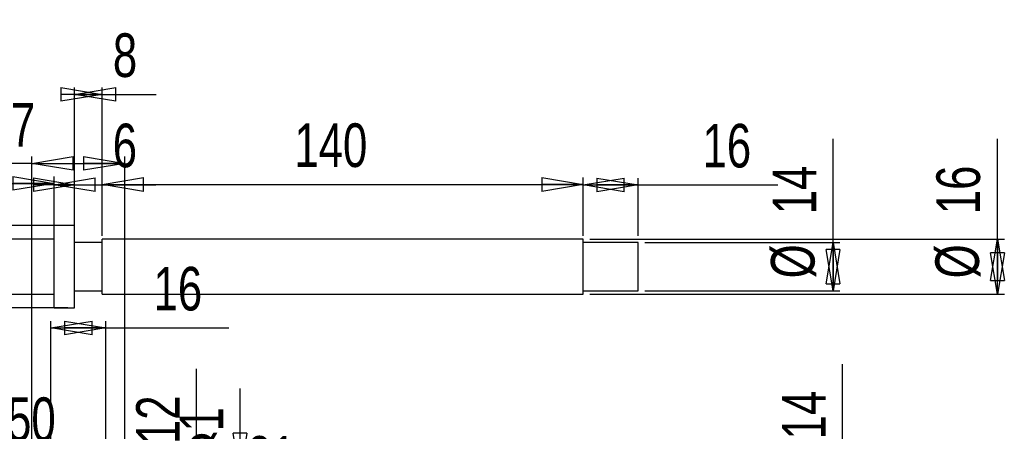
# Model space of a CAD drawing. Extents: x -65 to 204, y 28 to 204.
# Tile 3 of 3: x 61 to 204, y 144 to 204. Entities that reach past the tile are written whole.
import ezdxf

# ---------------------------------------------------------------- set-up
doc = ezdxf.new("R2010")
doc.units = 0
doc.header["$PDSIZE"] = -1
doc.layers.get('0').update_dxf_attribs({"linetype": 'CONTINUOUS'})
doc.layers.get('DEFPOINTS').update_dxf_attribs({"linetype": 'CONTINUOUS'})
doc.styles.add('SLDTEXTSTYLE0', font='txt', dxfattribs={"width": 0.75})
doc.dimstyles.new('SLDDIMSTYLE0', dxfattribs={"dimtxt": 6.35, "dimasz": 6, "dimexe": 1, "dimexo": 0.0625, "dimgap": 1.5875, "dimtad": 2, "dimlfac": 2, "dimzin": 12, "dimtxsty": 'STANDARD', "dimblk1": 'CLOSED', "dimblk2": 'CLOSED', "dimsah": 1, "dimcen": 0.09, "dimclrd": 7, "dimclre": 7, "dimclrt": 7, "dimazin": 3, "dimtfac": 1, "dimtdec": 4, "dimtofl": 0, "dimtmove": 0, "dimatfit": 3, "dimtolj": 1, "dimtzin": 12})
doc.dimstyles.new('SLDDIMSTYLE1', dxfattribs={"dimtxt": 6.35, "dimasz": 6, "dimexe": 1, "dimexo": 0.0625, "dimgap": 1.5875, "dimtad": 2, "dimlfac": 2, "dimzin": 4, "dimtxsty": 'STANDARD', "dimblk1": 'CLOSED', "dimblk2": 'CLOSED', "dimsah": 1, "dimcen": 0.09, "dimclrd": 7, "dimclre": 7, "dimclrt": 7, "dimazin": 3, "dimtfac": 1, "dimtdec": 4, "dimtofl": 0, "dimtmove": 0, "dimatfit": 3, "dimtolj": 1, "dimtzin": 12})
doc.dimstyles.new('SLDDIMSTYLE2', dxfattribs={"dimtxt": 6.35, "dimasz": 6, "dimexe": 1, "dimexo": 0.0625, "dimgap": 1.5875, "dimtad": 2, "dimlfac": 2, "dimzin": 12, "dimtxsty": 'STANDARD', "dimblk1": 'CLOSED', "dimblk2": 'CLOSED', "dimsah": 1, "dimcen": 0.09, "dimclrd": 7, "dimclre": 7, "dimclrt": 7, "dimazin": 3, "dimtfac": 1, "dimtdec": 4, "dimtofl": 0, "dimtmove": 0, "dimatfit": 3, "dimtolj": 1, "dimtzin": 12})

# ---------------------------------------------------------------- blocks, each defined once
blk = doc.blocks.new('_CLOSED')
at = {"color": 0, "linetype": 'BYBLOCK'}
for p, q in [((-1, 0.166667), (0, 0)), ((-1, 0.166667), (-1, -0.166667)), ((0, 0), (-1, -0.166667)), ((0, 0), (-1, 0))]:
    blk.add_line(p, q, dxfattribs=at)
blk = doc.blocks.new('*D0')
at = {"color": 7}
for p, q in [((65.53, 107.08), (65.53, 159.92)), ((73.53, 107.08), (73.53, 159.92)), ((65.53, 158.92), (73.53, 158.92)), ((73.53, 158.92), (91.45, 158.92))]:
    blk.add_line(p, q, dxfattribs=at)
at = {"layer": 'DEFPOINTS', "color": 7}
for p in [(65.53, 106.08), (73.53, 106.08)]:
    blk.add_point(p, dxfattribs=at)
at = {"xscale": 6, "yscale": 6}
for p, rotation in [((65.53, 158.92), 180), ((73.53, 158.92), 360)]:
    blk.add_blockref('_CLOSED', p, dxfattribs=dict(at, rotation=rotation))
at = {"color": 7, "insert": (80.48, 161.37), "char_height": 6.35, "attachment_point": 7, "style": 'SLDTEXTSTYLE0'}
blk.add_mtext('16', dxfattribs=at)
blk = doc.blocks.new('*D6')
at = {"color": 7}
for p, q in [((65.91, 102.58), (65.91, 140.92)), ((73.16, 102.58), (73.16, 140.92)), ((65.91, 139.92), (39.65, 139.92)), ((65.91, 139.92), (73.16, 139.92))]:
    blk.add_line(p, q, dxfattribs=at)
at = {"layer": 'DEFPOINTS', "color": 7}
for p in [(65.91, 101.58), (73.16, 101.58)]:
    blk.add_point(p, dxfattribs=at)
at = {"xscale": 6, "yscale": 6}
for p, rotation in [((65.91, 139.92), 180), ((73.16, 139.92), 360)]:
    blk.add_blockref('_CLOSED', p, dxfattribs=dict(at, rotation=rotation))
at = {"color": 7, "char_height": 6.35, "attachment_point": 7, "style": 'SLDTEXTSTYLE0'}
for s, insert in [('%%c', (41.24, 142.37)), ('14.50', (50.31, 142.37))]:
    blk.add_mtext(s, dxfattribs=dict(at, insert=insert))
blk = doc.blocks.new('*D7')
at = {"color": 7}
for p, q in [((62.78, 101.08), (62.78, 183.86)), ((76.28, 101.08), (76.28, 183.86)), ((62.78, 182.86), (45.51, 182.86)), ((62.78, 182.86), (76.28, 182.86))]:
    blk.add_line(p, q, dxfattribs=at)
at = {"layer": 'DEFPOINTS', "color": 7}
for p in [(62.78, 100.08), (76.28, 100.08)]:
    blk.add_point(p, dxfattribs=at)
at = {"xscale": 6, "yscale": 6}
for p, rotation in [((62.78, 182.86), 180), ((76.28, 182.86), 360)]:
    blk.add_blockref('_CLOSED', p, dxfattribs=dict(at, rotation=rotation))
at = {"color": 7, "char_height": 6.35, "attachment_point": 7, "style": 'SLDTEXTSTYLE0'}
for s, insert in [('%%c', (47.1, 185.31)), ('27', (56.17, 185.31))]:
    blk.add_mtext(s, dxfattribs=dict(at, insert=insert))
blk = doc.blocks.new('*D14')
at = {"color": 7}
for p, q in [((99.44, 94.96), (99.44, 135.38)), ((109.94, 94.96), (109.94, 135.38)), ((99.44, 134.38), (83.45, 134.38)), ((99.44, 134.38), (109.94, 134.38))]:
    blk.add_line(p, q, dxfattribs=at)
at = {"layer": 'DEFPOINTS', "color": 7}
for p in [(99.44, 93.96), (109.94, 93.96)]:
    blk.add_point(p, dxfattribs=at)
at = {"xscale": 6, "yscale": 6}
for p, rotation in [((99.44, 134.38), 180), ((109.94, 134.38), 360)]:
    blk.add_blockref('_CLOSED', p, dxfattribs=dict(at, rotation=rotation))
at = {"color": 7, "char_height": 6.35, "attachment_point": 7, "style": 'SLDTEXTSTYLE0'}
for s, insert in [('%%c', (85.04, 136.83)), ('21', (94.11, 136.83))]:
    blk.add_mtext(s, dxfattribs=dict(at, insert=insert))
blk = doc.blocks.new('*D17')
at = {"color": 7}
for p, q in [((40, 172.84), (40, 180.95)), ((66, 172.84), (66, 180.95)), ((40, 179.95), (66, 179.95))]:
    blk.add_line(p, q, dxfattribs=at)
at = {"layer": 'DEFPOINTS', "color": 7}
for p in [(40, 171.84), (66, 171.84)]:
    blk.add_point(p, dxfattribs=at)
at = {"xscale": 6, "yscale": 6}
for p, rotation in [((40, 179.95), 180), ((66, 179.95), 360)]:
    blk.add_blockref('_CLOSED', p, dxfattribs=dict(at, rotation=rotation))
at = {"color": 7, "insert": (48.31, 182.4), "char_height": 6.35, "attachment_point": 7, "style": 'SLDTEXTSTYLE0'}
blk.add_mtext('52', dxfattribs=at)
blk = doc.blocks.new('*D18')
at = {"color": 7}
for p, q in [((66, 174.84), (66, 180.76)), ((69, 174.84), (69, 180.76)), ((66, 179.76), (69, 179.76)), ((69, 179.76), (80.82, 179.76))]:
    blk.add_line(p, q, dxfattribs=at)
at = {"layer": 'DEFPOINTS', "color": 7}
for p in [(66, 173.84), (69, 173.84)]:
    blk.add_point(p, dxfattribs=at)
at = {"xscale": 6, "yscale": 6}
for p, rotation in [((69, 179.76), 360), ((66, 179.76), 180)]:
    blk.add_blockref('_CLOSED', p, dxfattribs=dict(at, rotation=rotation))
at = {"color": 7, "insert": (74.54, 182.21), "char_height": 6.35, "attachment_point": 7, "style": 'SLDTEXTSTYLE0'}
blk.add_mtext('6', dxfattribs=at)
blk = doc.blocks.new('*D19')
at = {"color": 7}
for p, q in [((73, 172.84), (73, 180.8)), ((143, 172.84), (143, 180.8)), ((73, 179.8), (143, 179.8))]:
    blk.add_line(p, q, dxfattribs=at)
at = {"layer": 'DEFPOINTS', "color": 7}
for p in [(73, 171.84), (143, 171.84)]:
    blk.add_point(p, dxfattribs=at)
at = {"xscale": 6, "yscale": 6}
for p, rotation in [((73, 179.8), 180), ((143, 179.8), 360)]:
    blk.add_blockref('_CLOSED', p, dxfattribs=dict(at, rotation=rotation))
at = {"color": 7, "insert": (100.97, 182.25), "char_height": 6.35, "attachment_point": 7, "style": 'SLDTEXTSTYLE0'}
blk.add_mtext('140', dxfattribs=at)
blk = doc.blocks.new('*D20')
at = {"color": 7}
for p, q in [((143, 172.34), (143, 180.73)), ((151, 172.34), (151, 180.73)), ((143, 179.73), (151, 179.73)), ((151, 179.73), (171.35, 179.73))]:
    blk.add_line(p, q, dxfattribs=at)
at = {"layer": 'DEFPOINTS', "color": 7}
for p in [(143, 171.34), (151, 171.34)]:
    blk.add_point(p, dxfattribs=at)
at = {"xscale": 6, "yscale": 6, "rotation": 180}
blk.add_blockref('_CLOSED', (143, 179.73), dxfattribs=at)
at = {"xscale": 6, "yscale": 6}
blk.add_blockref('_CLOSED', (151, 179.73), dxfattribs=at)
at = {"color": 7, "insert": (160.38, 182.18), "char_height": 6.35, "attachment_point": 7, "style": 'SLDTEXTSTYLE0'}
blk.add_mtext('16', dxfattribs=at)
blk = doc.blocks.new('*D21')
at = {"color": 7}
for p, q in [((69, 172.34), (69, 193.9)), ((73, 172.34), (73, 193.9)), ((69, 192.9), (73, 192.9)), ((73, 192.9), (80.84, 192.9))]:
    blk.add_line(p, q, dxfattribs=at)
at = {"layer": 'DEFPOINTS', "color": 7}
for p in [(69, 171.34), (73, 171.34)]:
    blk.add_point(p, dxfattribs=at)
at = {"xscale": 6, "yscale": 6}
for p, rotation in [((73, 192.9), 360), ((69, 192.9), 180)]:
    blk.add_blockref('_CLOSED', p, dxfattribs=dict(at, rotation=rotation))
at = {"color": 7, "insert": (74.56, 195.35), "char_height": 6.35, "attachment_point": 7, "style": 'SLDTEXTSTYLE0'}
blk.add_mtext('8', dxfattribs=at)
blk = doc.blocks.new('*D22')
at = {"color": 7}
for p, q in [((179.38, 171.34), (179.38, 186.42)), ((152, 171.34), (180.38, 171.34)), ((179.38, 164.34), (179.38, 171.34)), ((152, 164.34), (180.38, 164.34))]:
    blk.add_line(p, q, dxfattribs=at)
at = {"layer": 'DEFPOINTS', "color": 7}
for p in [(151, 171.34), (151, 164.34)]:
    blk.add_point(p, dxfattribs=at)
at = {"xscale": 6, "yscale": 6}
for p, rotation in [((179.38, 171.34), 90), ((179.38, 164.34), 270)]:
    blk.add_blockref('_CLOSED', p, dxfattribs=dict(at, rotation=rotation))
at = {"color": 7, "char_height": 6.35, "attachment_point": 7, "rotation": 90, "style": 'SLDTEXTSTYLE0'}
for s, insert in [('14', (176.93, 175.46)), ('%%c', (176.93, 166.14))]:
    blk.add_mtext(s, dxfattribs=dict(at, insert=insert))
blk = doc.blocks.new('*D23')
at = {"color": 7}
for p, q in [((203.31, 171.84), (203.31, 186.42)), ((144, 171.84), (204.31, 171.84)), ((203.31, 163.84), (203.31, 171.84)), ((144, 163.84), (204.31, 163.84))]:
    blk.add_line(p, q, dxfattribs=at)
at = {"layer": 'DEFPOINTS', "color": 7}
for p in [(143, 171.84), (143, 163.84)]:
    blk.add_point(p, dxfattribs=at)
at = {"xscale": 6, "yscale": 6}
for p, rotation in [((203.31, 171.84), 90), ((203.31, 163.84), 270)]:
    blk.add_blockref('_CLOSED', p, dxfattribs=dict(at, rotation=rotation))
at = {"color": 7, "char_height": 6.35, "attachment_point": 7, "rotation": 90, "style": 'SLDTEXTSTYLE0'}
for s, insert in [('16', (200.86, 175.46)), ('%%c', (200.86, 166.14))]:
    blk.add_mtext(s, dxfattribs=dict(at, insert=insert))
blk = doc.blocks.new('*D24')
at = {"color": 7}
for p, q in [((-53.88, 173.84), (-53.88, 190.59)), ((68, 173.84), (-54.88, 173.84)), ((-53.88, 161.84), (-53.88, 173.84)), ((68, 161.84), (-54.88, 161.84))]:
    blk.add_line(p, q, dxfattribs=at)
at = {"layer": 'DEFPOINTS', "color": 7}
for p in [(69, 173.84), (69, 161.84)]:
    blk.add_point(p, dxfattribs=at)
at = {"xscale": 6, "yscale": 6}
for p, rotation in [((-53.88, 173.84), 90), ((-53.88, 161.84), 270)]:
    blk.add_blockref('_CLOSED', p, dxfattribs=dict(at, rotation=rotation))
at = {"color": 7, "char_height": 6.35, "attachment_point": 7, "rotation": 90, "style": 'SLDTEXTSTYLE0'}
for s, insert in [('24', (-56.33, 179.63)), ('%%c', (-56.33, 170.31))]:
    blk.add_mtext(s, dxfattribs=dict(at, insert=insert))
blk = doc.blocks.new('*D28')
at = {"color": 7}
for p, q in [((180.75, 139.28), (180.75, 153.67)), ((160.99, 139.28), (181.75, 139.28)), ((180.75, 132.28), (180.75, 139.28)), ((160.99, 132.28), (181.75, 132.28))]:
    blk.add_line(p, q, dxfattribs=at)
at = {"layer": 'DEFPOINTS', "color": 7}
for p in [(159.99, 139.28), (159.99, 132.28)]:
    blk.add_point(p, dxfattribs=at)
at = {"xscale": 6, "yscale": 6}
for p, rotation in [((180.75, 139.28), 90), ((180.75, 132.28), 270)]:
    blk.add_blockref('_CLOSED', p, dxfattribs=dict(at, rotation=rotation))
at = {"color": 7, "char_height": 6.35, "attachment_point": 7, "rotation": 90, "style": 'SLDTEXTSTYLE0'}
for s, insert in [('14', (178.3, 142.7)), ('%%c', (178.3, 133.39))]:
    blk.add_mtext(s, dxfattribs=dict(at, insert=insert))
blk = doc.blocks.new('*D29')
at = {"color": 7}
for p, q in [((86.75, 138.78), (86.75, 152.97)), ((106.49, 138.78), (85.75, 138.78)), ((86.75, 132.78), (86.75, 138.78)), ((106.49, 132.78), (85.75, 132.78))]:
    blk.add_line(p, q, dxfattribs=at)
at = {"layer": 'DEFPOINTS', "color": 7}
for p in [(107.49, 138.78), (107.49, 132.78)]:
    blk.add_point(p, dxfattribs=at)
at = {"xscale": 6, "yscale": 6}
for p, rotation in [((86.75, 132.78), 270), ((86.75, 138.78), 90)]:
    blk.add_blockref('_CLOSED', p, dxfattribs=dict(at, rotation=rotation))
at = {"color": 7, "char_height": 6.35, "attachment_point": 7, "rotation": 90, "style": 'SLDTEXTSTYLE0'}
for s, insert in [('12', (84.3, 142.01)), ('%%c', (84.3, 132.69))]:
    blk.add_mtext(s, dxfattribs=dict(at, insert=insert))
blk = doc.blocks.new('*D54')
at = {"color": 7}
for p, q in [((93.07, 138.11), (93.07, 150.13)), ((70.53, 138.11), (94.07, 138.11)), ((70.53, 137.61), (94.07, 137.61)), ((93.07, 137.61), (93.07, 138.11))]:
    blk.add_line(p, q, dxfattribs=at)
at = {"layer": 'DEFPOINTS', "color": 7}
for p in [(69.53, 138.11), (69.53, 137.61)]:
    blk.add_point(p, dxfattribs=at)
at = {"xscale": 6, "yscale": 6}
for p, rotation in [((93.07, 137.61), 270), ((93.07, 138.11), 90)]:
    blk.add_blockref('_CLOSED', p, dxfattribs=dict(at, rotation=rotation))
at = {"color": 7, "insert": (90.62, 143.86), "char_height": 6.35, "attachment_point": 7, "rotation": 90, "style": 'SLDTEXTSTYLE0'}
blk.add_mtext('1', dxfattribs=at)

msp = doc.modelspace()

# ---------------------------------------------------------------- linework, layer by layer
at = {"color": 7, "linetype": 'CONTINUOUS'}
for p, q in [((68.9998, 173.8427), (65.9998, 173.8427)), ((65.9998, 167.8427), (65.9998, 173.8427)), ((68.9998, 167.8427), (68.9998, 173.8427)), ((65.9998, 171.8427), (39.9998, 171.8427)), ((72.9998, 171.3427), (68.9998, 171.3427)), ((142.9998, 171.8427), (72.9998, 171.8427)), ((72.9998, 167.8427), (72.9998, 171.8427)), ((142.9998, 167.8427), (142.9998, 171.8427)), ((150.9998, 171.3427), (142.9998, 171.3427)), ((150.9998, 167.8427), (150.9998, 171.3427)), ((65.9998, 161.8427), (65.9998, 167.8427)), ((68.9998, 161.8427), (68.9998, 167.8427)), ((72.9998, 163.8427), (72.9998, 167.8427)), ((142.9998, 163.8427), (142.9998, 167.8427)), ((150.9998, 164.3427), (150.9998, 167.8427)), ((39.9998, 163.8427), (65.9998, 163.8427)), ((68.9998, 164.3427), (72.9998, 164.3427)), ((72.9998, 163.8427), (142.9998, 163.8427)), ((142.9998, 164.3427), (150.9998, 164.3427)), ((65.9998, 161.8427), (68.9998, 161.8427))]:
    msp.add_line(p, q, dxfattribs=at)

# ---------------------------------------------------------------- dimensions: what is measured, and where the dimension line sits
at = {"color": 7}
for base, p1, p2, picture, middle in [((72.9998, 192.9011), (68.9998, 171.3427), (72.9998, 171.3427), '*D21', (76.9085, 192.9011)), ((65.9998, 179.9543), (39.9998, 171.8427), (65.9998, 171.8427), '*D17', (52.9998, 179.9543)), ((68.9998, 179.7631), (65.9998, 173.8427), (68.9998, 173.8427), '*D18', (76.8843, 179.7631)), ((142.9998, 179.8017), (72.9998, 171.8427), (142.9998, 171.8427), '*D19', (107.9998, 179.8017)), ((150.9998, 179.7276), (142.9998, 171.3427), (150.9998, 171.3427), '*D20', (165.0736, 179.7276)), ((73.5303, 158.9208), (65.5303, 106.0827), (73.5303, 106.0827), '*D0', (85.1711, 158.9208))]:
    dim = msp.add_linear_dim(base=base, p1=p1, p2=p2, dimstyle='SLDDIMSTYLE0', dxfattribs=at)
    dim.commit()
    dim.dimension.update_dxf_attribs({"geometry": picture, "text_midpoint": middle, "dimtype": 160})
for base, p1, p2, dimstyle, picture, middle in [((76.2803, 182.8599), (62.7803, 100.0827), (76.2803, 100.0827), 'SLDDIMSTYLE2', '*D7', (56.3225, 182.8599)), ((73.1553, 139.917), (65.9053, 101.5827), (73.1553, 101.5827), 'SLDDIMSTYLE1', '*D6', (56.3225, 139.917)), ((109.9426, 134.3798), (99.4426, 93.9612), (109.9426, 93.9612), 'SLDDIMSTYLE2', '*D14', (94.2654, 134.3798))]:
    dim = msp.add_linear_dim(base=base, p1=p1, p2=p2, text='%%c<>', dimstyle=dimstyle, dxfattribs=at)
    dim.commit()
    dim.dimension.update_dxf_attribs({"geometry": picture, "text_midpoint": middle, "dimtype": 160})
for base, p1, p2, picture, middle in [((-53.8808, 173.8427), (68.9998, 161.8427), (68.9998, 173.8427), '*D24', (-53.8808, 179.6602)), ((203.3059, 171.8427), (142.9998, 163.8427), (142.9998, 171.8427), '*D23', (203.3059, 175.4894)), ((179.3761, 171.3427), (150.9998, 164.3427), (150.9998, 171.3427), '*D22', (179.3761, 175.4894)), ((180.7483, 139.2824), (159.9925, 132.2824), (159.9925, 139.2824), '*D28', (180.7483, 142.7339)), ((86.7453, 138.7824), (107.4925, 132.7824), (107.4925, 138.7824), '*D29', (86.7453, 142.0388))]:
    dim = msp.add_linear_dim(base=base, p1=p1, p2=p2, angle=90, text='%%c<>', dimstyle='SLDDIMSTYLE2', dxfattribs=at)
    dim.commit()
    dim.dimension.update_dxf_attribs({"geometry": picture, "text_midpoint": middle, "dimtype": 160})
dim = msp.add_linear_dim(base=(93.0677, 138.11), p1=(69.5303, 137.61), p2=(69.5303, 138.11), angle=90, dimstyle='SLDDIMSTYLE0', dxfattribs=at)
dim.commit()
dim.dimension.update_dxf_attribs({"geometry": '*D54', "text_midpoint": (93.0677, 146.2018), "dimtype": 160})

doc.saveas('drawing.dxf')
